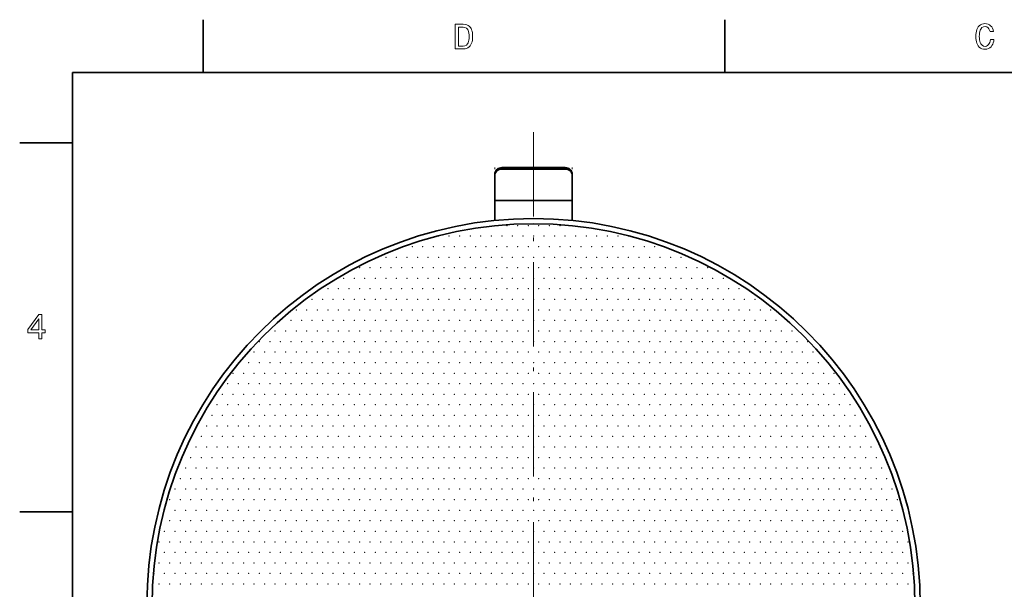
# Model space of a CAD drawing. Extents: x 0 to 354, y 0 to 250.
# Tile 4 of 9: x 2 to 143, y 166 to 248. Entities that reach past the tile are written whole.
import ezdxf

# ---------------------------------------------------------------- set-up
doc = ezdxf.new("R2010")
doc.units = 0
doc.linetypes.add('DASHDOT', pattern=[18.5, 12, -3, 0.5, -3])

msp = doc.modelspace()

# ---------------------------------------------------------------- linework, layer by layer
at = {"color": 7, "lineweight": 35, "ltscale": 0.1875}
for p, q in [((28.6, 240), (28.6, 247.5)), ((102.800003, 240), (102.800003, 247.5)), ((10, 230), (2.5, 230)), ((10, 177.5), (2.5, 177.5))]:
    msp.add_line(p, q, dxfattribs=at)
at = {"color": 7, "lineweight": 35}
for p, q in [((344, 240), (10, 240)), ((10, 240), (10, 10))]:
    msp.add_line(p, q, dxfattribs=at)
at = {"color": 7, "linetype": 'DASHDOT', "lineweight": 13}
msp.add_line((75.585648, 231.497711), (75.585648, 96.919212), dxfattribs=at)
at = {"color": 7, "lineweight": 13, "ltscale": 0.005137}
for p, q in [((70.085648, 226.460968), (70.085648, 226.255493)), ((81.085648, 226.460968), (81.085648, 226.255493))]:
    msp.add_line(p, q, dxfattribs=at)
at = {"color": 7, "lineweight": 35, "ltscale": 0.005137}
for p, q in [((70.085648, 225.549316), (70.085648, 225.343842)), ((81.085648, 225.549316), (81.085648, 225.343842))]:
    msp.add_line(p, q, dxfattribs=at)
at = {"color": 7, "lineweight": 35, "ltscale": 0.225}
for p, q in [((71.085648, 226.460968), (80.085648, 226.460968)), ((71.085648, 226.255493), (80.085648, 226.255493))]:
    msp.add_line(p, q, dxfattribs=at)
at = {"color": 7, "lineweight": 35, "ltscale": 0.089739}
for p, q in [((70.085648, 225.343842), (70.085648, 221.754272)), ((81.085648, 225.343842), (81.085648, 221.754272))]:
    msp.add_line(p, q, dxfattribs=at)
at = {"color": 7, "lineweight": 35, "ltscale": 0.070537}
for p, q in [((70.085648, 221.754272), (70.085648, 218.932785)), ((81.085648, 221.754272), (81.085648, 218.932785))]:
    msp.add_line(p, q, dxfattribs=at)
at = {"color": 7, "lineweight": 35, "ltscale": 0.275}
msp.add_line((70.085648, 221.754272), (81.085648, 221.754272), dxfattribs=at)
at = {"color": 7, "lineweight": 13}
for points in [[(65.598801, 246.842102), (65.853645, 246.824768), (66.081131, 246.772736), (66.28125, 246.686035), (66.454018, 246.564636), (66.599426, 246.408569), (66.70005, 246.251617), (66.782379, 246.069778), (66.846405, 245.863083), (66.892151, 245.631485), (66.919586, 245.375031), (66.928734, 245.093689), (66.919106, 244.824326), (66.890213, 244.576309), (66.842049, 244.349655), (66.774628, 244.144363), (66.687935, 243.960419), (66.581985, 243.797836), (66.431702, 243.633774), (66.25824, 243.506165), (66.0616, 243.415024), (65.841789, 243.360336), (65.598801, 243.342102), (64.44323, 243.342102), (64.44323, 246.842102)], [(140.570755, 244.667282), (141.078003, 244.667282), (141.040161, 244.421219), (140.980545, 244.19725), (140.899155, 243.995392), (140.795975, 243.815613), (140.671021, 243.657944), (140.489487, 243.497574), (140.284531, 243.383026), (140.056152, 243.314285), (139.804337, 243.291382), (139.569229, 243.310822), (139.355301, 243.369171), (139.162552, 243.466431), (138.990967, 243.60257), (138.840576, 243.777618), (138.733765, 243.949951), (138.646393, 244.142776), (138.57843, 244.356094), (138.529877, 244.58992), (138.500748, 244.844238), (138.491043, 245.119049), (138.500748, 245.394516), (138.529831, 245.649185), (138.578323, 245.883087), (138.64621, 246.096207), (138.73349, 246.288528), (138.840179, 246.460083), (138.990433, 246.634125), (139.161896, 246.769501), (139.354568, 246.866196), (139.568451, 246.92421), (139.803543, 246.943558), (140.033417, 246.924484), (140.244308, 246.867264), (140.436249, 246.771912), (140.609192, 246.638412), (140.757385, 246.472122), (140.875, 246.278381), (140.962067, 246.057205), (141.018555, 245.808594), (140.521622, 245.808594), (140.457108, 246.022278), (140.36821, 246.201523), (140.254913, 246.346344), (140.048355, 246.489899), (139.80513, 246.53775), (139.573257, 246.495743), (139.376434, 246.369736), (139.214661, 246.159698), (139.136765, 245.996964), (139.076187, 245.811218), (139.032913, 245.602448), (139.006943, 245.370682), (138.998291, 245.115875), (139.006989, 244.863037), (139.033096, 244.63266), (139.076614, 244.424774), (139.137527, 244.239365), (139.215851, 244.076416), (139.378021, 243.865723), (139.574448, 243.739319), (139.80513, 243.697174), (139.997635, 243.725708), (140.167252, 243.81131), (140.313965, 243.953964), (140.406097, 244.094849), (140.479614, 244.260696), (140.5345, 244.451508)], [(65.563927, 246.43631), (64.89975, 246.43631), (64.89975, 243.747894), (65.563927, 243.747894), (65.829529, 243.784668), (66.045105, 243.894958), (66.210663, 244.078796), (66.28656, 244.225281), (66.345596, 244.400009), (66.387756, 244.602997), (66.413055, 244.834213), (66.421494, 245.093689), (66.413452, 245.363068), (66.389343, 245.600555), (66.349159, 245.806152), (66.292908, 245.979843), (66.220573, 246.121658), (66.058319, 246.296463), (65.839432, 246.401337)], [(5.214245, 202.092102), (5.214245, 202.954422), (3.641781, 202.954422), (3.641781, 203.402222), (5.203941, 205.541382), (5.670767, 205.541382), (5.670767, 203.360214), (6.127288, 203.360214), (6.127288, 202.954422), (5.670767, 202.954422), (5.670767, 202.092102)], [(4.074526, 203.360214), (5.214245, 203.360214), (5.214245, 204.947739)]]:
    msp.add_lwpolyline(points, close=True, dxfattribs=at)
at = {"color": 7, "lineweight": 35}
for radius in [55, 54.25]:
    msp.add_circle((75.585648, 164.208466), radius, dxfattribs=at)
for centre, start_param, end_param in [((71.085648, 225.549316), 4.7123889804, 6.2831853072), ((71.085648, 225.343842), 4.7123889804, 6.2831853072), ((80.085648, 225.549316), 3.1415926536, 4.7123889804), ((80.085648, 225.343842), 3.1415926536, 4.7123889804)]:
    msp.add_ellipse(centre, major_axis=(-1, 0), ratio=0.91165, start_param=start_param, end_param=end_param, dxfattribs=at)
at = {"color": 7, "lineweight": 5}
for p in [(71.835648, 218.208466), (73.335648, 218.208466), (74.835648, 218.208466), (76.335648, 218.208466), (77.835648, 218.208466), (79.335648, 218.208466), (62.085648, 216.708466), (63.585648, 216.708466), (65.085648, 216.708466), (66.585648, 216.708466), (68.085648, 216.708466), (69.585648, 216.708466), (71.085648, 216.708466), (72.585648, 216.708466), (74.085648, 216.708466), (75.585648, 216.708466), (77.085648, 216.708466), (78.585648, 216.708466), (80.085648, 216.708466), (81.585648, 216.708466), (83.085648, 216.708466), (84.585648, 216.708466), (86.085648, 216.708466), (87.585648, 216.708466), (89.085648, 216.708466), (58.335648, 215.208466), (59.835648, 215.208466), (61.335648, 215.208466), (62.835648, 215.208466), (64.335648, 215.208466), (65.835648, 215.208466), (67.335648, 215.208466), (68.835648, 215.208466), (70.335648, 215.208466), (71.835648, 215.208466), (73.335648, 215.208466), (74.835648, 215.208466), (76.335648, 215.208466), (77.835648, 215.208466), (79.335648, 215.208466), (80.835648, 215.208466), (82.335648, 215.208466), (83.835648, 215.208466), (85.335648, 215.208466), (86.835648, 215.208466), (88.335648, 215.208466), (89.835648, 215.208466), (91.335648, 215.208466), (92.835648, 215.208466), (54.585648, 213.708466), (56.085648, 213.708466), (57.585648, 213.708466), (59.085648, 213.708466), (60.585648, 213.708466), (62.085648, 213.708466), (63.585648, 213.708466), (65.085648, 213.708466), (66.585648, 213.708466), (68.085648, 213.708466), (69.585648, 213.708466), (71.085648, 213.708466), (72.585648, 213.708466), (74.085648, 213.708466), (75.585648, 213.708466), (77.085648, 213.708466), (78.585648, 213.708466), (80.085648, 213.708466), (81.585648, 213.708466), (83.085648, 213.708466), (84.585648, 213.708466), (86.085648, 213.708466), (87.585648, 213.708466), (89.085648, 213.708466), (90.585648, 213.708466), (92.085648, 213.708466), (93.585648, 213.708466), (95.085648, 213.708466), (96.585648, 213.708466), (50.835648, 212.208466), (52.335648, 212.208466), (53.835648, 212.208466), (55.335648, 212.208466), (56.835648, 212.208466), (58.335648, 212.208466), (59.835648, 212.208466), (61.335648, 212.208466), (62.835648, 212.208466), (64.335648, 212.208466), (65.835648, 212.208466), (67.335648, 212.208466), (68.835648, 212.208466), (70.335648, 212.208466), (71.835648, 212.208466), (73.335648, 212.208466), (74.835648, 212.208466), (76.335648, 212.208466), (77.835648, 212.208466), (79.335648, 212.208466), (80.835648, 212.208466), (82.335648, 212.208466), (83.835648, 212.208466), (85.335648, 212.208466), (86.835648, 212.208466), (88.335648, 212.208466), (89.835648, 212.208466), (91.335648, 212.208466), (92.835648, 212.208466), (94.335648, 212.208466), (95.835648, 212.208466), (97.335648, 212.208466), (98.835648, 212.208466), (100.335648, 212.208466), (48.585648, 210.708466), (50.085648, 210.708466), (51.585648, 210.708466), (53.085648, 210.708466), (54.585648, 210.708466), (56.085648, 210.708466), (57.585648, 210.708466), (59.085648, 210.708466), (60.585648, 210.708466), (62.085648, 210.708466), (63.585648, 210.708466), (65.085648, 210.708466), (66.585648, 210.708466), (68.085648, 210.708466), (69.585648, 210.708466), (71.085648, 210.708466), (72.585648, 210.708466), (74.085648, 210.708466), (75.585648, 210.708466), (77.085648, 210.708466), (78.585648, 210.708466), (80.085648, 210.708466), (81.585648, 210.708466), (83.085648, 210.708466), (84.585648, 210.708466), (86.085648, 210.708466), (87.585648, 210.708466), (89.085648, 210.708466), (90.585648, 210.708466), (92.085648, 210.708466), (93.585648, 210.708466), (95.085648, 210.708466), (96.585648, 210.708466), (98.085648, 210.708466), (99.585648, 210.708466), (101.085648, 210.708466), (102.585648, 210.708466), (46.335648, 209.208466), (47.835648, 209.208466), (49.335648, 209.208466), (50.835648, 209.208466), (52.335648, 209.208466), (53.835648, 209.208466), (55.335648, 209.208466), (56.835648, 209.208466), (58.335648, 209.208466), (59.835648, 209.208466), (61.335648, 209.208466), (62.835648, 209.208466), (64.335648, 209.208466), (65.835648, 209.208466), (67.335648, 209.208466), (68.835648, 209.208466), (70.335648, 209.208466), (71.835648, 209.208466), (73.335648, 209.208466), (74.835648, 209.208466), (76.335648, 209.208466), (77.835648, 209.208466), (79.335648, 209.208466), (80.835648, 209.208466), (82.335648, 209.208466), (83.835648, 209.208466), (85.335648, 209.208466), (86.835648, 209.208466), (88.335648, 209.208466), (89.835648, 209.208466), (91.335648, 209.208466), (92.835648, 209.208466), (94.335648, 209.208466), (95.835648, 209.208466), (97.335648, 209.208466), (98.835648, 209.208466), (100.335648, 209.208466), (101.835648, 209.208466), (103.335648, 209.208466), (104.835648, 209.208466), (44.085648, 207.708466), (45.585648, 207.708466), (47.085648, 207.708466), (48.585648, 207.708466), (50.085648, 207.708466), (51.585648, 207.708466), (53.085648, 207.708466), (54.585648, 207.708466), (56.085648, 207.708466), (57.585648, 207.708466), (59.085648, 207.708466), (60.585648, 207.708466), (62.085648, 207.708466), (63.585648, 207.708466), (65.085648, 207.708466), (66.585648, 207.708466), (68.085648, 207.708466), (69.585648, 207.708466), (71.085648, 207.708466), (72.585648, 207.708466), (74.085648, 207.708466), (75.585648, 207.708466), (77.085648, 207.708466), (78.585648, 207.708466), (80.085648, 207.708466), (81.585648, 207.708466), (83.085648, 207.708466), (84.585648, 207.708466), (86.085648, 207.708466), (87.585648, 207.708466), (89.085648, 207.708466), (90.585648, 207.708466), (92.085648, 207.708466), (93.585648, 207.708466), (95.085648, 207.708466), (96.585648, 207.708466), (98.085648, 207.708466), (99.585648, 207.708466), (101.085648, 207.708466), (102.585648, 207.708466), (104.085648, 207.708466), (105.585648, 207.708466), (107.085648, 207.708466), (41.835648, 206.208466), (43.335648, 206.208466), (44.835648, 206.208466), (46.335648, 206.208466), (47.835648, 206.208466), (49.335648, 206.208466), (50.835648, 206.208466), (52.335648, 206.208466), (53.835648, 206.208466), (55.335648, 206.208466), (56.835648, 206.208466), (58.335648, 206.208466), (59.835648, 206.208466), (61.335648, 206.208466), (62.835648, 206.208466), (64.335648, 206.208466), (65.835648, 206.208466), (67.335648, 206.208466), (68.835648, 206.208466), (70.335648, 206.208466), (71.835648, 206.208466), (73.335648, 206.208466), (74.835648, 206.208466), (76.335648, 206.208466), (77.835648, 206.208466), (79.335648, 206.208466), (80.835648, 206.208466), (82.335648, 206.208466), (83.835648, 206.208466), (85.335648, 206.208466), (86.835648, 206.208466), (88.335648, 206.208466), (89.835648, 206.208466), (91.335648, 206.208466), (92.835648, 206.208466), (94.335648, 206.208466), (95.835648, 206.208466), (97.335648, 206.208466), (98.835648, 206.208466), (100.335648, 206.208466), (101.835648, 206.208466), (103.335648, 206.208466), (104.835648, 206.208466), (106.335648, 206.208466), (107.835648, 206.208466), (109.335648, 206.208466), (39.585648, 204.708466), (41.085648, 204.708466), (42.585648, 204.708466), (44.085648, 204.708466), (45.585648, 204.708466), (47.085648, 204.708466), (48.585648, 204.708466), (50.085648, 204.708466), (51.585648, 204.708466), (53.085648, 204.708466), (54.585648, 204.708466), (56.085648, 204.708466), (57.585648, 204.708466), (59.085648, 204.708466), (60.585648, 204.708466), (62.085648, 204.708466), (63.585648, 204.708466), (65.085648, 204.708466), (66.585648, 204.708466), (68.085648, 204.708466), (69.585648, 204.708466), (71.085648, 204.708466), (72.585648, 204.708466), (74.085648, 204.708466), (75.585648, 204.708466), (77.085648, 204.708466), (78.585648, 204.708466), (80.085648, 204.708466), (81.585648, 204.708466), (83.085648, 204.708466), (84.585648, 204.708466), (86.085648, 204.708466), (87.585648, 204.708466), (89.085648, 204.708466), (90.585648, 204.708466), (92.085648, 204.708466), (93.585648, 204.708466), (95.085648, 204.708466), (96.585648, 204.708466), (98.085648, 204.708466), (99.585648, 204.708466), (101.085648, 204.708466), (102.585648, 204.708466), (104.085648, 204.708466), (105.585648, 204.708466), (107.085648, 204.708466), (108.585648, 204.708466), (110.085648, 204.708466), (111.585648, 204.708466), (38.835648, 203.208466), (40.335648, 203.208466), (41.835648, 203.208466), (43.335648, 203.208466), (44.835648, 203.208466), (46.335648, 203.208466), (47.835648, 203.208466), (49.335648, 203.208466), (50.835648, 203.208466), (52.335648, 203.208466), (53.835648, 203.208466), (55.335648, 203.208466), (56.835648, 203.208466), (58.335648, 203.208466), (59.835648, 203.208466), (61.335648, 203.208466), (62.835648, 203.208466), (64.335648, 203.208466), (65.835648, 203.208466), (67.335648, 203.208466), (68.835648, 203.208466), (70.335648, 203.208466), (71.835648, 203.208466), (73.335648, 203.208466), (74.835648, 203.208466), (76.335648, 203.208466), (77.835648, 203.208466), (79.335648, 203.208466), (80.835648, 203.208466), (82.335648, 203.208466), (83.835648, 203.208466), (85.335648, 203.208466), (86.835648, 203.208466), (88.335648, 203.208466), (89.835648, 203.208466), (91.335648, 203.208466), (92.835648, 203.208466), (94.335648, 203.208466), (95.835648, 203.208466), (97.335648, 203.208466), (98.835648, 203.208466), (100.335648, 203.208466), (101.835648, 203.208466), (103.335648, 203.208466), (104.835648, 203.208466), (106.335648, 203.208466), (107.835648, 203.208466), (109.335648, 203.208466), (110.835648, 203.208466), (112.335648, 203.208466), (36.585648, 201.708466), (38.085648, 201.708466), (39.585648, 201.708466), (41.085648, 201.708466), (42.585648, 201.708466), (44.085648, 201.708466), (45.585648, 201.708466), (47.085648, 201.708466), (48.585648, 201.708466), (50.085648, 201.708466), (51.585648, 201.708466), (53.085648, 201.708466), (54.585648, 201.708466), (56.085648, 201.708466), (57.585648, 201.708466), (59.085648, 201.708466), (60.585648, 201.708466), (62.085648, 201.708466), (63.585648, 201.708466), (65.085648, 201.708466), (66.585648, 201.708466), (68.085648, 201.708466), (69.585648, 201.708466), (71.085648, 201.708466), (72.585648, 201.708466), (74.085648, 201.708466), (75.585648, 201.708466), (77.085648, 201.708466), (78.585648, 201.708466), (80.085648, 201.708466), (81.585648, 201.708466), (83.085648, 201.708466), (84.585648, 201.708466), (86.085648, 201.708466), (87.585648, 201.708466), (89.085648, 201.708466), (90.585648, 201.708466), (92.085648, 201.708466), (93.585648, 201.708466), (95.085648, 201.708466), (96.585648, 201.708466), (98.085648, 201.708466), (99.585648, 201.708466), (101.085648, 201.708466), (102.585648, 201.708466), (104.085648, 201.708466), (105.585648, 201.708466), (107.085648, 201.708466), (108.585648, 201.708466), (110.085648, 201.708466), (111.585648, 201.708466), (113.085648, 201.708466), (114.585648, 201.708466), (35.835648, 200.208466), (37.335648, 200.208466), (38.835648, 200.208466), (40.335648, 200.208466), (41.835648, 200.208466), (43.335648, 200.208466), (44.835648, 200.208466), (46.335648, 200.208466), (47.835648, 200.208466), (49.335648, 200.208466), (50.835648, 200.208466), (52.335648, 200.208466), (53.835648, 200.208466), (55.335648, 200.208466), (56.835648, 200.208466), (58.335648, 200.208466), (59.835648, 200.208466), (61.335648, 200.208466), (62.835648, 200.208466), (64.335648, 200.208466), (65.835648, 200.208466), (67.335648, 200.208466), (68.835648, 200.208466), (70.335648, 200.208466), (71.835648, 200.208466), (73.335648, 200.208466), (74.835648, 200.208466), (76.335648, 200.208466), (77.835648, 200.208466), (79.335648, 200.208466), (80.835648, 200.208466), (82.335648, 200.208466), (83.835648, 200.208466), (85.335648, 200.208466), (86.835648, 200.208466), (88.335648, 200.208466), (89.835648, 200.208466), (91.335648, 200.208466), (92.835648, 200.208466), (94.335648, 200.208466), (95.835648, 200.208466), (97.335648, 200.208466), (98.835648, 200.208466), (100.335648, 200.208466), (101.835648, 200.208466), (103.335648, 200.208466), (104.835648, 200.208466), (106.335648, 200.208466), (107.835648, 200.208466), (109.335648, 200.208466), (110.835648, 200.208466), (112.335648, 200.208466), (113.835648, 200.208466), (115.335648, 200.208466), (35.085648, 198.708466), (36.585648, 198.708466), (38.085648, 198.708466), (39.585648, 198.708466), (41.085648, 198.708466), (42.585648, 198.708466), (44.085648, 198.708466), (45.585648, 198.708466), (47.085648, 198.708466), (48.585648, 198.708466), (50.085648, 198.708466), (51.585648, 198.708466), (53.085648, 198.708466), (54.585648, 198.708466), (56.085648, 198.708466), (57.585648, 198.708466), (59.085648, 198.708466), (60.585648, 198.708466), (62.085648, 198.708466), (63.585648, 198.708466), (65.085648, 198.708466), (66.585648, 198.708466), (68.085648, 198.708466), (69.585648, 198.708466), (71.085648, 198.708466), (72.585648, 198.708466), (74.085648, 198.708466), (75.585648, 198.708466), (77.085648, 198.708466), (78.585648, 198.708466), (80.085648, 198.708466), (81.585648, 198.708466), (83.085648, 198.708466), (84.585648, 198.708466), (86.085648, 198.708466), (87.585648, 198.708466), (89.085648, 198.708466), (90.585648, 198.708466), (92.085648, 198.708466), (93.585648, 198.708466), (95.085648, 198.708466), (96.585648, 198.708466), (98.085648, 198.708466), (99.585648, 198.708466), (101.085648, 198.708466), (102.585648, 198.708466), (104.085648, 198.708466), (105.585648, 198.708466), (107.085648, 198.708466), (108.585648, 198.708466), (110.085648, 198.708466), (111.585648, 198.708466), (113.085648, 198.708466), (114.585648, 198.708466), (116.085648, 198.708466), (32.835648, 197.208466), (34.335648, 197.208466), (35.835648, 197.208466), (37.335648, 197.208466), (38.835648, 197.208466), (40.335648, 197.208466), (41.835648, 197.208466), (43.335648, 197.208466), (44.835648, 197.208466), (46.335648, 197.208466), (47.835648, 197.208466), (49.335648, 197.208466), (50.835648, 197.208466), (52.335648, 197.208466), (53.835648, 197.208466), (55.335648, 197.208466), (56.835648, 197.208466), (58.335648, 197.208466), (59.835648, 197.208466), (61.335648, 197.208466), (62.835648, 197.208466), (64.335648, 197.208466), (65.835648, 197.208466), (67.335648, 197.208466), (68.835648, 197.208466), (70.335648, 197.208466), (71.835648, 197.208466), (73.335648, 197.208466), (74.835648, 197.208466), (76.335648, 197.208466), (77.835648, 197.208466), (79.335648, 197.208466), (80.835648, 197.208466), (82.335648, 197.208466), (83.835648, 197.208466), (85.335648, 197.208466), (86.835648, 197.208466), (88.335648, 197.208466), (89.835648, 197.208466), (91.335648, 197.208466), (92.835648, 197.208466), (94.335648, 197.208466), (95.835648, 197.208466), (97.335648, 197.208466), (98.835648, 197.208466), (100.335648, 197.208466), (101.835648, 197.208466), (103.335648, 197.208466), (104.835648, 197.208466), (106.335648, 197.208466), (107.835648, 197.208466), (109.335648, 197.208466), (110.835648, 197.208466), (112.335648, 197.208466), (113.835648, 197.208466), (115.335648, 197.208466), (116.835648, 197.208466), (118.335648, 197.208466), (32.085648, 195.708466), (33.585648, 195.708466), (35.085648, 195.708466), (36.585648, 195.708466), (38.085648, 195.708466), (39.585648, 195.708466), (41.085648, 195.708466), (42.585648, 195.708466), (44.085648, 195.708466), (45.585648, 195.708466), (47.085648, 195.708466), (48.585648, 195.708466), (50.085648, 195.708466), (51.585648, 195.708466), (53.085648, 195.708466), (54.585648, 195.708466), (56.085648, 195.708466), (57.585648, 195.708466), (59.085648, 195.708466), (60.585648, 195.708466), (62.085648, 195.708466), (63.585648, 195.708466), (65.085648, 195.708466), (66.585648, 195.708466), (68.085648, 195.708466), (69.585648, 195.708466), (71.085648, 195.708466), (72.585648, 195.708466), (74.085648, 195.708466), (75.585648, 195.708466), (77.085648, 195.708466), (78.585648, 195.708466), (80.085648, 195.708466), (81.585648, 195.708466), (83.085648, 195.708466), (84.585648, 195.708466), (86.085648, 195.708466), (87.585648, 195.708466), (89.085648, 195.708466), (90.585648, 195.708466), (92.085648, 195.708466), (93.585648, 195.708466), (95.085648, 195.708466), (96.585648, 195.708466), (98.085648, 195.708466), (99.585648, 195.708466), (101.085648, 195.708466), (102.585648, 195.708466), (104.085648, 195.708466), (105.585648, 195.708466), (107.085648, 195.708466), (108.585648, 195.708466), (110.085648, 195.708466), (111.585648, 195.708466), (113.085648, 195.708466), (114.585648, 195.708466), (116.085648, 195.708466), (117.585648, 195.708466), (119.085648, 195.708466), (31.335648, 194.208466), (32.835648, 194.208466), (34.335648, 194.208466), (35.835648, 194.208466), (37.335648, 194.208466), (38.835648, 194.208466), (40.335648, 194.208466), (41.835648, 194.208466), (43.335648, 194.208466), (44.835648, 194.208466), (46.335648, 194.208466), (47.835648, 194.208466), (49.335648, 194.208466), (50.835648, 194.208466), (52.335648, 194.208466), (53.835648, 194.208466), (55.335648, 194.208466), (56.835648, 194.208466), (58.335648, 194.208466), (59.835648, 194.208466), (61.335648, 194.208466), (62.835648, 194.208466), (64.335648, 194.208466), (65.835648, 194.208466), (67.335648, 194.208466), (68.835648, 194.208466), (70.335648, 194.208466), (71.835648, 194.208466), (73.335648, 194.208466), (74.835648, 194.208466), (76.335648, 194.208466), (77.835648, 194.208466), (79.335648, 194.208466), (80.835648, 194.208466), (82.335648, 194.208466), (83.835648, 194.208466), (85.335648, 194.208466), (86.835648, 194.208466), (88.335648, 194.208466), (89.835648, 194.208466), (91.335648, 194.208466), (92.835648, 194.208466), (94.335648, 194.208466), (95.835648, 194.208466), (97.335648, 194.208466), (98.835648, 194.208466), (100.335648, 194.208466), (101.835648, 194.208466), (103.335648, 194.208466), (104.835648, 194.208466), (106.335648, 194.208466), (107.835648, 194.208466), (109.335648, 194.208466), (110.835648, 194.208466), (112.335648, 194.208466), (113.835648, 194.208466), (115.335648, 194.208466), (116.835648, 194.208466), (118.335648, 194.208466), (119.835648, 194.208466), (30.585648, 192.708466), (32.085648, 192.708466), (33.585648, 192.708466), (35.085648, 192.708466), (36.585648, 192.708466), (38.085648, 192.708466), (39.585648, 192.708466), (41.085648, 192.708466), (42.585648, 192.708466), (44.085648, 192.708466), (45.585648, 192.708466), (47.085648, 192.708466), (48.585648, 192.708466), (50.085648, 192.708466), (51.585648, 192.708466), (53.085648, 192.708466), (54.585648, 192.708466), (56.085648, 192.708466), (57.585648, 192.708466), (59.085648, 192.708466), (60.585648, 192.708466), (62.085648, 192.708466), (63.585648, 192.708466), (65.085648, 192.708466), (66.585648, 192.708466), (68.085648, 192.708466), (69.585648, 192.708466), (71.085648, 192.708466), (72.585648, 192.708466), (74.085648, 192.708466), (75.585648, 192.708466), (77.085648, 192.708466), (78.585648, 192.708466), (80.085648, 192.708466), (81.585648, 192.708466), (83.085648, 192.708466), (84.585648, 192.708466), (86.085648, 192.708466), (87.585648, 192.708466), (89.085648, 192.708466), (90.585648, 192.708466), (92.085648, 192.708466), (93.585648, 192.708466), (95.085648, 192.708466), (96.585648, 192.708466), (98.085648, 192.708466), (99.585648, 192.708466), (101.085648, 192.708466), (102.585648, 192.708466), (104.085648, 192.708466), (105.585648, 192.708466), (107.085648, 192.708466), (108.585648, 192.708466), (110.085648, 192.708466), (111.585648, 192.708466), (113.085648, 192.708466), (114.585648, 192.708466), (116.085648, 192.708466), (117.585648, 192.708466), (119.085648, 192.708466), (120.585648, 192.708466), (29.835648, 191.208466), (31.335648, 191.208466), (32.835648, 191.208466), (34.335648, 191.208466), (35.835648, 191.208466), (37.335648, 191.208466), (38.835648, 191.208466), (40.335648, 191.208466), (41.835648, 191.208466), (43.335648, 191.208466), (44.835648, 191.208466), (46.335648, 191.208466), (47.835648, 191.208466), (49.335648, 191.208466), (50.835648, 191.208466), (52.335648, 191.208466), (53.835648, 191.208466), (55.335648, 191.208466), (56.835648, 191.208466), (58.335648, 191.208466), (59.835648, 191.208466), (61.335648, 191.208466), (62.835648, 191.208466), (64.335648, 191.208466), (65.835648, 191.208466), (67.335648, 191.208466), (68.835648, 191.208466), (70.335648, 191.208466), (71.835648, 191.208466), (73.335648, 191.208466), (74.835648, 191.208466), (76.335648, 191.208466), (77.835648, 191.208466), (79.335648, 191.208466), (80.835648, 191.208466), (82.335648, 191.208466), (83.835648, 191.208466), (85.335648, 191.208466), (86.835648, 191.208466), (88.335648, 191.208466), (89.835648, 191.208466), (91.335648, 191.208466), (92.835648, 191.208466), (94.335648, 191.208466), (95.835648, 191.208466), (97.335648, 191.208466), (98.835648, 191.208466), (100.335648, 191.208466), (101.835648, 191.208466), (103.335648, 191.208466), (104.835648, 191.208466), (106.335648, 191.208466), (107.835648, 191.208466), (109.335648, 191.208466), (110.835648, 191.208466), (112.335648, 191.208466), (113.835648, 191.208466), (115.335648, 191.208466), (116.835648, 191.208466), (118.335648, 191.208466), (119.835648, 191.208466), (121.335648, 191.208466), (29.085648, 189.708466), (30.585648, 189.708466), (32.085648, 189.708466), (33.585648, 189.708466), (35.085648, 189.708466), (36.585648, 189.708466), (38.085648, 189.708466), (39.585648, 189.708466), (41.085648, 189.708466), (42.585648, 189.708466), (44.085648, 189.708466), (45.585648, 189.708466), (47.085648, 189.708466), (48.585648, 189.708466), (50.085648, 189.708466), (51.585648, 189.708466), (53.085648, 189.708466), (54.585648, 189.708466), (56.085648, 189.708466), (57.585648, 189.708466), (59.085648, 189.708466), (60.585648, 189.708466), (62.085648, 189.708466), (63.585648, 189.708466), (65.085648, 189.708466), (66.585648, 189.708466), (68.085648, 189.708466), (69.585648, 189.708466), (71.085648, 189.708466), (72.585648, 189.708466), (74.085648, 189.708466), (75.585648, 189.708466), (77.085648, 189.708466), (78.585648, 189.708466), (80.085648, 189.708466), (81.585648, 189.708466), (83.085648, 189.708466), (84.585648, 189.708466), (86.085648, 189.708466), (87.585648, 189.708466), (89.085648, 189.708466), (90.585648, 189.708466), (92.085648, 189.708466), (93.585648, 189.708466), (95.085648, 189.708466), (96.585648, 189.708466), (98.085648, 189.708466), (99.585648, 189.708466), (101.085648, 189.708466), (102.585648, 189.708466), (104.085648, 189.708466), (105.585648, 189.708466), (107.085648, 189.708466), (108.585648, 189.708466), (110.085648, 189.708466), (111.585648, 189.708466), (113.085648, 189.708466), (114.585648, 189.708466), (116.085648, 189.708466), (117.585648, 189.708466), (119.085648, 189.708466), (120.585648, 189.708466), (122.085648, 189.708466), (28.335648, 188.208466), (29.835648, 188.208466), (31.335648, 188.208466), (32.835648, 188.208466), (34.335648, 188.208466), (35.835648, 188.208466), (37.335648, 188.208466), (38.835648, 188.208466), (40.335648, 188.208466), (41.835648, 188.208466), (43.335648, 188.208466), (44.835648, 188.208466), (46.335648, 188.208466), (47.835648, 188.208466), (49.335648, 188.208466), (50.835648, 188.208466), (52.335648, 188.208466), (53.835648, 188.208466), (55.335648, 188.208466), (56.835648, 188.208466), (58.335648, 188.208466), (59.835648, 188.208466), (61.335648, 188.208466), (62.835648, 188.208466), (64.335648, 188.208466), (65.835648, 188.208466), (67.335648, 188.208466), (68.835648, 188.208466), (70.335648, 188.208466), (71.835648, 188.208466), (73.335648, 188.208466), (74.835648, 188.208466), (76.335648, 188.208466), (77.835648, 188.208466), (79.335648, 188.208466), (80.835648, 188.208466), (82.335648, 188.208466), (83.835648, 188.208466), (85.335648, 188.208466), (86.835648, 188.208466), (88.335648, 188.208466), (89.835648, 188.208466), (91.335648, 188.208466), (92.835648, 188.208466), (94.335648, 188.208466), (95.835648, 188.208466), (97.335648, 188.208466), (98.835648, 188.208466), (100.335648, 188.208466), (101.835648, 188.208466), (103.335648, 188.208466), (104.835648, 188.208466), (106.335648, 188.208466), (107.835648, 188.208466), (109.335648, 188.208466), (110.835648, 188.208466), (112.335648, 188.208466), (113.835648, 188.208466), (115.335648, 188.208466), (116.835648, 188.208466), (118.335648, 188.208466), (119.835648, 188.208466), (121.335648, 188.208466), (122.835648, 188.208466), (27.585648, 186.708466), (29.085648, 186.708466), (30.585648, 186.708466), (32.085648, 186.708466), (33.585648, 186.708466), (35.085648, 186.708466), (36.585648, 186.708466), (38.085648, 186.708466), (39.585648, 186.708466), (41.085648, 186.708466), (42.585648, 186.708466), (44.085648, 186.708466), (45.585648, 186.708466), (47.085648, 186.708466), (48.585648, 186.708466), (50.085648, 186.708466), (51.585648, 186.708466), (53.085648, 186.708466), (54.585648, 186.708466), (56.085648, 186.708466), (57.585648, 186.708466), (59.085648, 186.708466), (60.585648, 186.708466), (62.085648, 186.708466), (63.585648, 186.708466), (65.085648, 186.708466), (66.585648, 186.708466), (68.085648, 186.708466), (69.585648, 186.708466), (71.085648, 186.708466), (72.585648, 186.708466), (74.085648, 186.708466), (75.585648, 186.708466), (77.085648, 186.708466), (78.585648, 186.708466), (80.085648, 186.708466), (81.585648, 186.708466), (83.085648, 186.708466), (84.585648, 186.708466), (86.085648, 186.708466), (87.585648, 186.708466), (89.085648, 186.708466), (90.585648, 186.708466), (92.085648, 186.708466), (93.585648, 186.708466), (95.085648, 186.708466), (96.585648, 186.708466), (98.085648, 186.708466), (99.585648, 186.708466), (101.085648, 186.708466), (102.585648, 186.708466), (104.085648, 186.708466), (105.585648, 186.708466), (107.085648, 186.708466), (108.585648, 186.708466), (110.085648, 186.708466), (111.585648, 186.708466), (113.085648, 186.708466), (114.585648, 186.708466), (116.085648, 186.708466), (117.585648, 186.708466), (119.085648, 186.708466), (120.585648, 186.708466), (122.085648, 186.708466), (123.585648, 186.708466), (26.835648, 185.208466), (28.335648, 185.208466), (29.835648, 185.208466), (31.335648, 185.208466), (32.835648, 185.208466), (34.335648, 185.208466), (35.835648, 185.208466), (37.335648, 185.208466), (38.835648, 185.208466), (40.335648, 185.208466), (41.835648, 185.208466), (43.335648, 185.208466), (44.835648, 185.208466), (46.335648, 185.208466), (47.835648, 185.208466), (49.335648, 185.208466), (50.835648, 185.208466), (52.335648, 185.208466), (53.835648, 185.208466), (55.335648, 185.208466), (56.835648, 185.208466), (58.335648, 185.208466), (59.835648, 185.208466), (61.335648, 185.208466), (62.835648, 185.208466), (64.335648, 185.208466), (65.835648, 185.208466), (67.335648, 185.208466), (68.835648, 185.208466), (70.335648, 185.208466), (71.835648, 185.208466), (73.335648, 185.208466), (74.835648, 185.208466), (76.335648, 185.208466), (77.835648, 185.208466), (79.335648, 185.208466), (80.835648, 185.208466), (82.335648, 185.208466), (83.835648, 185.208466), (85.335648, 185.208466), (86.835648, 185.208466), (88.335648, 185.208466), (89.835648, 185.208466), (91.335648, 185.208466), (92.835648, 185.208466), (94.335648, 185.208466), (95.835648, 185.208466), (97.335648, 185.208466), (98.835648, 185.208466), (100.335648, 185.208466), (101.835648, 185.208466), (103.335648, 185.208466), (104.835648, 185.208466), (106.335648, 185.208466), (107.835648, 185.208466), (109.335648, 185.208466), (110.835648, 185.208466), (112.335648, 185.208466), (113.835648, 185.208466), (115.335648, 185.208466), (116.835648, 185.208466), (118.335648, 185.208466), (119.835648, 185.208466), (121.335648, 185.208466), (122.835648, 185.208466), (124.335648, 185.208466), (26.085648, 183.708466), (27.585648, 183.708466), (29.085648, 183.708466), (30.585648, 183.708466), (32.085648, 183.708466), (33.585648, 183.708466), (35.085648, 183.708466), (36.585648, 183.708466), (38.085648, 183.708466), (39.585648, 183.708466), (41.085648, 183.708466), (42.585648, 183.708466), (44.085648, 183.708466), (45.585648, 183.708466), (47.085648, 183.708466), (48.585648, 183.708466), (50.085648, 183.708466), (51.585648, 183.708466), (53.085648, 183.708466), (54.585648, 183.708466), (56.085648, 183.708466), (57.585648, 183.708466), (59.085648, 183.708466), (60.585648, 183.708466), (62.085648, 183.708466), (63.585648, 183.708466), (65.085648, 183.708466), (66.585648, 183.708466), (68.085648, 183.708466), (69.585648, 183.708466), (71.085648, 183.708466), (72.585648, 183.708466), (74.085648, 183.708466), (75.585648, 183.708466), (77.085648, 183.708466), (78.585648, 183.708466), (80.085648, 183.708466), (81.585648, 183.708466), (83.085648, 183.708466), (84.585648, 183.708466), (86.085648, 183.708466), (87.585648, 183.708466), (89.085648, 183.708466), (90.585648, 183.708466), (92.085648, 183.708466), (93.585648, 183.708466), (95.085648, 183.708466), (96.585648, 183.708466), (98.085648, 183.708466), (99.585648, 183.708466), (101.085648, 183.708466), (102.585648, 183.708466), (104.085648, 183.708466), (105.585648, 183.708466), (107.085648, 183.708466), (108.585648, 183.708466), (110.085648, 183.708466), (111.585648, 183.708466), (113.085648, 183.708466), (114.585648, 183.708466), (116.085648, 183.708466), (117.585648, 183.708466), (119.085648, 183.708466), (120.585648, 183.708466), (122.085648, 183.708466), (123.585648, 183.708466), (125.085648, 183.708466), (25.335648, 182.208466), (26.835648, 182.208466), (28.335648, 182.208466), (29.835648, 182.208466), (31.335648, 182.208466), (32.835648, 182.208466), (34.335648, 182.208466), (35.835648, 182.208466), (37.335648, 182.208466), (38.835648, 182.208466), (40.335648, 182.208466), (41.835648, 182.208466), (43.335648, 182.208466), (44.835648, 182.208466), (46.335648, 182.208466), (47.835648, 182.208466), (49.335648, 182.208466), (50.835648, 182.208466), (52.335648, 182.208466), (53.835648, 182.208466), (55.335648, 182.208466), (56.835648, 182.208466), (58.335648, 182.208466), (59.835648, 182.208466), (61.335648, 182.208466), (62.835648, 182.208466), (64.335648, 182.208466), (65.835648, 182.208466), (67.335648, 182.208466), (68.835648, 182.208466), (70.335648, 182.208466), (71.835648, 182.208466), (73.335648, 182.208466), (74.835648, 182.208466), (76.335648, 182.208466), (77.835648, 182.208466), (79.335648, 182.208466), (80.835648, 182.208466), (82.335648, 182.208466), (83.835648, 182.208466), (85.335648, 182.208466), (86.835648, 182.208466), (88.335648, 182.208466), (89.835648, 182.208466), (91.335648, 182.208466), (92.835648, 182.208466), (94.335648, 182.208466), (95.835648, 182.208466), (97.335648, 182.208466), (98.835648, 182.208466), (100.335648, 182.208466), (101.835648, 182.208466), (103.335648, 182.208466), (104.835648, 182.208466), (106.335648, 182.208466), (107.835648, 182.208466), (109.335648, 182.208466), (110.835648, 182.208466), (112.335648, 182.208466), (113.835648, 182.208466), (115.335648, 182.208466), (116.835648, 182.208466), (118.335648, 182.208466), (119.835648, 182.208466), (121.335648, 182.208466), (122.835648, 182.208466), (124.335648, 182.208466), (125.835648, 182.208466), (24.585648, 180.708466), (26.085648, 180.708466), (27.585648, 180.708466), (29.085648, 180.708466), (30.585648, 180.708466), (32.085648, 180.708466), (33.585648, 180.708466), (35.085648, 180.708466), (36.585648, 180.708466), (38.085648, 180.708466), (39.585648, 180.708466), (41.085648, 180.708466), (42.585648, 180.708466), (44.085648, 180.708466), (45.585648, 180.708466), (47.085648, 180.708466), (48.585648, 180.708466), (50.085648, 180.708466), (51.585648, 180.708466), (53.085648, 180.708466), (54.585648, 180.708466), (56.085648, 180.708466), (57.585648, 180.708466), (59.085648, 180.708466), (60.585648, 180.708466), (62.085648, 180.708466), (63.585648, 180.708466), (65.085648, 180.708466), (66.585648, 180.708466), (68.085648, 180.708466), (69.585648, 180.708466), (71.085648, 180.708466), (72.585648, 180.708466), (74.085648, 180.708466), (75.585648, 180.708466), (77.085648, 180.708466), (78.585648, 180.708466), (80.085648, 180.708466), (81.585648, 180.708466), (83.085648, 180.708466), (84.585648, 180.708466), (86.085648, 180.708466), (87.585648, 180.708466), (89.085648, 180.708466), (90.585648, 180.708466), (92.085648, 180.708466), (93.585648, 180.708466), (95.085648, 180.708466), (96.585648, 180.708466), (98.085648, 180.708466), (99.585648, 180.708466), (101.085648, 180.708466), (102.585648, 180.708466), (104.085648, 180.708466), (105.585648, 180.708466), (107.085648, 180.708466), (108.585648, 180.708466), (110.085648, 180.708466), (111.585648, 180.708466), (113.085648, 180.708466), (114.585648, 180.708466), (116.085648, 180.708466), (117.585648, 180.708466), (119.085648, 180.708466), (120.585648, 180.708466), (122.085648, 180.708466), (123.585648, 180.708466), (125.085648, 180.708466), (126.585648, 180.708466), (23.835648, 179.208466), (25.335648, 179.208466), (26.835648, 179.208466), (28.335648, 179.208466), (29.835648, 179.208466), (31.335648, 179.208466), (32.835648, 179.208466), (34.335648, 179.208466), (35.835648, 179.208466), (37.335648, 179.208466), (38.835648, 179.208466), (40.335648, 179.208466), (41.835648, 179.208466), (43.335648, 179.208466), (44.835648, 179.208466), (46.335648, 179.208466), (47.835648, 179.208466), (49.335648, 179.208466), (50.835648, 179.208466), (52.335648, 179.208466), (53.835648, 179.208466), (55.335648, 179.208466), (56.835648, 179.208466), (58.335648, 179.208466), (59.835648, 179.208466), (61.335648, 179.208466), (62.835648, 179.208466), (64.335648, 179.208466), (65.835648, 179.208466), (67.335648, 179.208466), (68.835648, 179.208466), (70.335648, 179.208466), (71.835648, 179.208466), (73.335648, 179.208466), (74.835648, 179.208466), (76.335648, 179.208466), (77.835648, 179.208466), (79.335648, 179.208466), (80.835648, 179.208466), (82.335648, 179.208466), (83.835648, 179.208466), (85.335648, 179.208466), (86.835648, 179.208466), (88.335648, 179.208466), (89.835648, 179.208466), (91.335648, 179.208466), (92.835648, 179.208466), (94.335648, 179.208466), (95.835648, 179.208466), (97.335648, 179.208466), (98.835648, 179.208466), (100.335648, 179.208466), (101.835648, 179.208466), (103.335648, 179.208466), (104.835648, 179.208466), (106.335648, 179.208466), (107.835648, 179.208466), (109.335648, 179.208466), (110.835648, 179.208466), (112.335648, 179.208466), (113.835648, 179.208466), (115.335648, 179.208466), (116.835648, 179.208466), (118.335648, 179.208466), (119.835648, 179.208466), (121.335648, 179.208466), (122.835648, 179.208466), (124.335648, 179.208466), (125.835648, 179.208466), (127.335648, 179.208466), (23.085648, 177.708466), (24.585648, 177.708466), (26.085648, 177.708466), (27.585648, 177.708466), (29.085648, 177.708466), (30.585648, 177.708466), (32.085648, 177.708466), (33.585648, 177.708466), (35.085648, 177.708466), (36.585648, 177.708466), (38.085648, 177.708466), (39.585648, 177.708466), (41.085648, 177.708466), (42.585648, 177.708466), (44.085648, 177.708466), (45.585648, 177.708466), (47.085648, 177.708466), (48.585648, 177.708466), (50.085648, 177.708466), (51.585648, 177.708466), (53.085648, 177.708466), (54.585648, 177.708466), (56.085648, 177.708466), (57.585648, 177.708466), (59.085648, 177.708466), (60.585648, 177.708466), (62.085648, 177.708466), (63.585648, 177.708466), (65.085648, 177.708466), (66.585648, 177.708466), (68.085648, 177.708466), (69.585648, 177.708466), (71.085648, 177.708466), (72.585648, 177.708466), (74.085648, 177.708466), (75.585648, 177.708466), (77.085648, 177.708466), (78.585648, 177.708466), (80.085648, 177.708466), (81.585648, 177.708466), (83.085648, 177.708466), (84.585648, 177.708466), (86.085648, 177.708466), (87.585648, 177.708466), (89.085648, 177.708466), (90.585648, 177.708466), (92.085648, 177.708466), (93.585648, 177.708466), (95.085648, 177.708466), (96.585648, 177.708466), (98.085648, 177.708466), (99.585648, 177.708466), (101.085648, 177.708466), (102.585648, 177.708466), (104.085648, 177.708466), (105.585648, 177.708466), (107.085648, 177.708466), (108.585648, 177.708466), (110.085648, 177.708466), (111.585648, 177.708466), (113.085648, 177.708466), (114.585648, 177.708466), (116.085648, 177.708466), (117.585648, 177.708466), (119.085648, 177.708466), (120.585648, 177.708466), (122.085648, 177.708466), (123.585648, 177.708466), (125.085648, 177.708466), (126.585648, 177.708466), (128.085648, 177.708466), (23.835648, 176.208466), (25.335648, 176.208466), (26.835648, 176.208466), (28.335648, 176.208466), (29.835648, 176.208466), (31.335648, 176.208466), (32.835648, 176.208466), (34.335648, 176.208466), (35.835648, 176.208466), (37.335648, 176.208466), (38.835648, 176.208466), (40.335648, 176.208466), (41.835648, 176.208466), (43.335648, 176.208466), (44.835648, 176.208466), (46.335648, 176.208466), (47.835648, 176.208466), (49.335648, 176.208466), (50.835648, 176.208466), (52.335648, 176.208466), (53.835648, 176.208466), (55.335648, 176.208466), (56.835648, 176.208466), (58.335648, 176.208466), (59.835648, 176.208466), (61.335648, 176.208466), (62.835648, 176.208466), (64.335648, 176.208466), (65.835648, 176.208466), (67.335648, 176.208466), (68.835648, 176.208466), (70.335648, 176.208466), (71.835648, 176.208466), (73.335648, 176.208466), (74.835648, 176.208466), (76.335648, 176.208466), (77.835648, 176.208466), (79.335648, 176.208466), (80.835648, 176.208466), (82.335648, 176.208466), (83.835648, 176.208466), (85.335648, 176.208466), (86.835648, 176.208466), (88.335648, 176.208466), (89.835648, 176.208466), (91.335648, 176.208466), (92.835648, 176.208466), (94.335648, 176.208466), (95.835648, 176.208466), (97.335648, 176.208466), (98.835648, 176.208466), (100.335648, 176.208466), (101.835648, 176.208466), (103.335648, 176.208466), (104.835648, 176.208466), (106.335648, 176.208466), (107.835648, 176.208466), (109.335648, 176.208466), (110.835648, 176.208466), (112.335648, 176.208466), (113.835648, 176.208466), (115.335648, 176.208466), (116.835648, 176.208466), (118.335648, 176.208466), (119.835648, 176.208466), (121.335648, 176.208466), (122.835648, 176.208466), (124.335648, 176.208466), (125.835648, 176.208466), (127.335648, 176.208466), (23.085648, 174.708466), (24.585648, 174.708466), (26.085648, 174.708466), (27.585648, 174.708466), (29.085648, 174.708466), (30.585648, 174.708466), (32.085648, 174.708466), (33.585648, 174.708466), (35.085648, 174.708466), (36.585648, 174.708466), (38.085648, 174.708466), (39.585648, 174.708466), (41.085648, 174.708466), (42.585648, 174.708466), (44.085648, 174.708466), (45.585648, 174.708466), (47.085648, 174.708466), (48.585648, 174.708466), (50.085648, 174.708466), (51.585648, 174.708466), (53.085648, 174.708466), (54.585648, 174.708466), (56.085648, 174.708466), (57.585648, 174.708466), (59.085648, 174.708466), (60.585648, 174.708466), (62.085648, 174.708466), (63.585648, 174.708466), (65.085648, 174.708466), (66.585648, 174.708466), (68.085648, 174.708466), (69.585648, 174.708466), (71.085648, 174.708466), (72.585648, 174.708466), (74.085648, 174.708466), (75.585648, 174.708466), (77.085648, 174.708466), (78.585648, 174.708466), (80.085648, 174.708466), (81.585648, 174.708466), (83.085648, 174.708466), (84.585648, 174.708466), (86.085648, 174.708466), (87.585648, 174.708466), (89.085648, 174.708466), (90.585648, 174.708466), (92.085648, 174.708466), (93.585648, 174.708466), (95.085648, 174.708466), (96.585648, 174.708466), (98.085648, 174.708466), (99.585648, 174.708466), (101.085648, 174.708466), (102.585648, 174.708466), (104.085648, 174.708466), (105.585648, 174.708466), (107.085648, 174.708466), (108.585648, 174.708466), (110.085648, 174.708466), (111.585648, 174.708466), (113.085648, 174.708466), (114.585648, 174.708466), (116.085648, 174.708466), (117.585648, 174.708466), (119.085648, 174.708466), (120.585648, 174.708466), (122.085648, 174.708466), (123.585648, 174.708466), (125.085648, 174.708466), (126.585648, 174.708466), (128.085648, 174.708466), (22.335648, 173.208466), (23.835648, 173.208466), (25.335648, 173.208466), (26.835648, 173.208466), (28.335648, 173.208466), (29.835648, 173.208466), (31.335648, 173.208466), (32.835648, 173.208466), (34.335648, 173.208466), (35.835648, 173.208466), (37.335648, 173.208466), (38.835648, 173.208466), (40.335648, 173.208466), (41.835648, 173.208466), (43.335648, 173.208466), (44.835648, 173.208466), (46.335648, 173.208466), (47.835648, 173.208466), (49.335648, 173.208466), (50.835648, 173.208466), (52.335648, 173.208466), (53.835648, 173.208466), (55.335648, 173.208466), (56.835648, 173.208466), (58.335648, 173.208466), (59.835648, 173.208466), (61.335648, 173.208466), (62.835648, 173.208466), (64.335648, 173.208466), (65.835648, 173.208466), (67.335648, 173.208466), (68.835648, 173.208466), (70.335648, 173.208466), (71.835648, 173.208466), (73.335648, 173.208466), (74.835648, 173.208466), (76.335648, 173.208466), (77.835648, 173.208466), (79.335648, 173.208466), (80.835648, 173.208466), (82.335648, 173.208466), (83.835648, 173.208466), (85.335648, 173.208466), (86.835648, 173.208466), (88.335648, 173.208466), (89.835648, 173.208466), (91.335648, 173.208466), (92.835648, 173.208466), (94.335648, 173.208466), (95.835648, 173.208466), (97.335648, 173.208466), (98.835648, 173.208466), (100.335648, 173.208466), (101.835648, 173.208466), (103.335648, 173.208466), (104.835648, 173.208466), (106.335648, 173.208466), (107.835648, 173.208466), (109.335648, 173.208466), (110.835648, 173.208466), (112.335648, 173.208466), (113.835648, 173.208466), (115.335648, 173.208466), (116.835648, 173.208466), (118.335648, 173.208466), (119.835648, 173.208466), (121.335648, 173.208466), (122.835648, 173.208466), (124.335648, 173.208466), (125.835648, 173.208466), (127.335648, 173.208466), (128.835648, 173.208466), (23.085648, 171.708466), (24.585648, 171.708466), (26.085648, 171.708466), (27.585648, 171.708466), (29.085648, 171.708466), (30.585648, 171.708466), (32.085648, 171.708466), (33.585648, 171.708466), (35.085648, 171.708466), (36.585648, 171.708466), (38.085648, 171.708466), (39.585648, 171.708466), (41.085648, 171.708466), (42.585648, 171.708466), (44.085648, 171.708466), (45.585648, 171.708466), (47.085648, 171.708466), (48.585648, 171.708466), (50.085648, 171.708466), (51.585648, 171.708466), (53.085648, 171.708466), (54.585648, 171.708466), (56.085648, 171.708466), (57.585648, 171.708466), (59.085648, 171.708466), (60.585648, 171.708466), (62.085648, 171.708466), (63.585648, 171.708466), (65.085648, 171.708466), (66.585648, 171.708466), (68.085648, 171.708466), (69.585648, 171.708466), (71.085648, 171.708466), (72.585648, 171.708466), (74.085648, 171.708466), (75.585648, 171.708466), (77.085648, 171.708466), (78.585648, 171.708466), (80.085648, 171.708466), (81.585648, 171.708466), (83.085648, 171.708466), (84.585648, 171.708466), (86.085648, 171.708466), (87.585648, 171.708466), (89.085648, 171.708466), (90.585648, 171.708466), (92.085648, 171.708466), (93.585648, 171.708466), (95.085648, 171.708466), (96.585648, 171.708466), (98.085648, 171.708466), (99.585648, 171.708466), (101.085648, 171.708466), (102.585648, 171.708466), (104.085648, 171.708466), (105.585648, 171.708466), (107.085648, 171.708466), (108.585648, 171.708466), (110.085648, 171.708466), (111.585648, 171.708466), (113.085648, 171.708466), (114.585648, 171.708466), (116.085648, 171.708466), (117.585648, 171.708466), (119.085648, 171.708466), (120.585648, 171.708466), (122.085648, 171.708466), (123.585648, 171.708466), (125.085648, 171.708466), (126.585648, 171.708466), (128.085648, 171.708466), (22.335648, 170.208466), (23.835648, 170.208466), (25.335648, 170.208466), (26.835648, 170.208466), (28.335648, 170.208466), (29.835648, 170.208466), (31.335648, 170.208466), (32.835648, 170.208466), (34.335648, 170.208466), (35.835648, 170.208466), (37.335648, 170.208466), (38.835648, 170.208466), (40.335648, 170.208466), (41.835648, 170.208466), (43.335648, 170.208466), (44.835648, 170.208466), (46.335648, 170.208466), (47.835648, 170.208466), (49.335648, 170.208466), (50.835648, 170.208466), (52.335648, 170.208466), (53.835648, 170.208466), (55.335648, 170.208466), (56.835648, 170.208466), (58.335648, 170.208466), (59.835648, 170.208466), (61.335648, 170.208466), (62.835648, 170.208466), (64.335648, 170.208466), (65.835648, 170.208466), (67.335648, 170.208466), (68.835648, 170.208466), (70.335648, 170.208466), (71.835648, 170.208466), (73.335648, 170.208466), (74.835648, 170.208466), (76.335648, 170.208466), (77.835648, 170.208466), (79.335648, 170.208466), (80.835648, 170.208466), (82.335648, 170.208466), (83.835648, 170.208466), (85.335648, 170.208466), (86.835648, 170.208466), (88.335648, 170.208466), (89.835648, 170.208466), (91.335648, 170.208466), (92.835648, 170.208466), (94.335648, 170.208466), (95.835648, 170.208466), (97.335648, 170.208466), (98.835648, 170.208466), (100.335648, 170.208466), (101.835648, 170.208466), (103.335648, 170.208466), (104.835648, 170.208466), (106.335648, 170.208466), (107.835648, 170.208466), (109.335648, 170.208466), (110.835648, 170.208466), (112.335648, 170.208466), (113.835648, 170.208466), (115.335648, 170.208466), (116.835648, 170.208466), (118.335648, 170.208466), (119.835648, 170.208466), (121.335648, 170.208466), (122.835648, 170.208466), (124.335648, 170.208466), (125.835648, 170.208466), (127.335648, 170.208466), (128.835648, 170.208466), (21.585648, 168.708466), (23.085648, 168.708466), (24.585648, 168.708466), (26.085648, 168.708466), (27.585648, 168.708466), (29.085648, 168.708466), (30.585648, 168.708466), (32.085648, 168.708466), (33.585648, 168.708466), (35.085648, 168.708466), (36.585648, 168.708466), (38.085648, 168.708466), (39.585648, 168.708466), (41.085648, 168.708466), (42.585648, 168.708466), (44.085648, 168.708466), (45.585648, 168.708466), (47.085648, 168.708466), (48.585648, 168.708466), (50.085648, 168.708466), (51.585648, 168.708466), (53.085648, 168.708466), (54.585648, 168.708466), (56.085648, 168.708466), (57.585648, 168.708466), (59.085648, 168.708466), (60.585648, 168.708466), (62.085648, 168.708466), (63.585648, 168.708466), (65.085648, 168.708466), (66.585648, 168.708466), (68.085648, 168.708466), (69.585648, 168.708466), (71.085648, 168.708466), (72.585648, 168.708466), (74.085648, 168.708466), (75.585648, 168.708466), (77.085648, 168.708466), (78.585648, 168.708466), (80.085648, 168.708466), (81.585648, 168.708466), (83.085648, 168.708466), (84.585648, 168.708466), (86.085648, 168.708466), (87.585648, 168.708466), (89.085648, 168.708466), (90.585648, 168.708466), (92.085648, 168.708466), (93.585648, 168.708466), (95.085648, 168.708466), (96.585648, 168.708466), (98.085648, 168.708466), (99.585648, 168.708466), (101.085648, 168.708466), (102.585648, 168.708466), (104.085648, 168.708466), (105.585648, 168.708466), (107.085648, 168.708466), (108.585648, 168.708466), (110.085648, 168.708466), (111.585648, 168.708466), (113.085648, 168.708466), (114.585648, 168.708466), (116.085648, 168.708466), (117.585648, 168.708466), (119.085648, 168.708466), (120.585648, 168.708466), (122.085648, 168.708466), (123.585648, 168.708466), (125.085648, 168.708466), (126.585648, 168.708466), (128.085648, 168.708466), (129.585648, 168.708466), (22.335648, 167.208466), (23.835648, 167.208466), (25.335648, 167.208466), (26.835648, 167.208466), (28.335648, 167.208466), (29.835648, 167.208466), (31.335648, 167.208466), (32.835648, 167.208466), (34.335648, 167.208466), (35.835648, 167.208466), (37.335648, 167.208466), (38.835648, 167.208466), (40.335648, 167.208466), (41.835648, 167.208466), (43.335648, 167.208466), (44.835648, 167.208466), (46.335648, 167.208466), (47.835648, 167.208466), (49.335648, 167.208466), (50.835648, 167.208466), (52.335648, 167.208466), (53.835648, 167.208466), (55.335648, 167.208466), (56.835648, 167.208466), (58.335648, 167.208466), (59.835648, 167.208466), (61.335648, 167.208466), (62.835648, 167.208466), (64.335648, 167.208466), (65.835648, 167.208466), (67.335648, 167.208466), (68.835648, 167.208466), (70.335648, 167.208466), (71.835648, 167.208466), (73.335648, 167.208466), (74.835648, 167.208466), (76.335648, 167.208466), (77.835648, 167.208466), (79.335648, 167.208466), (80.835648, 167.208466), (82.335648, 167.208466), (83.835648, 167.208466), (85.335648, 167.208466), (86.835648, 167.208466), (88.335648, 167.208466), (89.835648, 167.208466), (91.335648, 167.208466), (92.835648, 167.208466), (94.335648, 167.208466), (95.835648, 167.208466), (97.335648, 167.208466), (98.835648, 167.208466), (100.335648, 167.208466), (101.835648, 167.208466), (103.335648, 167.208466), (104.835648, 167.208466), (106.335648, 167.208466), (107.835648, 167.208466), (109.335648, 167.208466), (110.835648, 167.208466), (112.335648, 167.208466), (113.835648, 167.208466), (115.335648, 167.208466), (116.835648, 167.208466), (118.335648, 167.208466), (119.835648, 167.208466), (121.335648, 167.208466), (122.835648, 167.208466), (124.335648, 167.208466), (125.835648, 167.208466), (127.335648, 167.208466), (128.835648, 167.208466)]:
    msp.add_point(p, dxfattribs=at)

doc.saveas('drawing.dxf')
